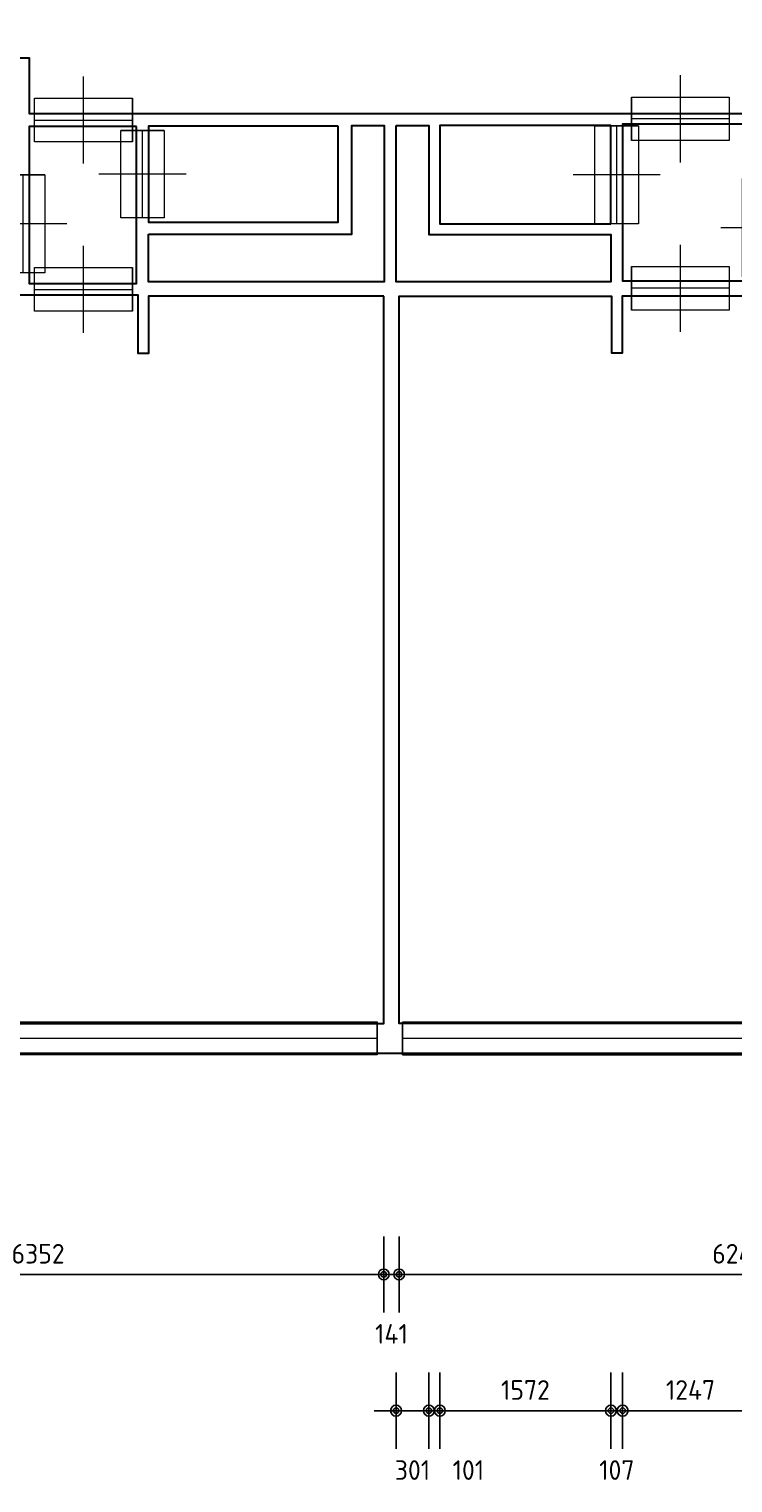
# Model space of a CAD drawing. Header units: millimetres. Extents: x 362177 to 5000048, y 157834 to 733119.
# Tile 120 of 152: x 667817 to 674284, y 624147 to 637490. Entities that reach past the tile are written whole.
import ezdxf

# ---------------------------------------------------------------- set-up
doc = ezdxf.new("R2010")
doc.units = ezdxf.units.MM
doc.layers.get('DEFPOINTS').update_dxf_attribs({"color": 255})
doc.layers.add('A--M$1A-_F123-', color=1, linetype='Continuous')
doc.layers.add('A--T$1A-_F123-_0_18MM', color=1, linetype='Continuous')
for name, color, linetype, lineweight in [('schets', 1, 'Continuous', 0), ('X-L21_C_buitenwanden', 7, 'Continuous', 30), ('X-L28_C_eiland bouwlaag', 7, 'Continuous', 30), ('X-L31_C_buitenwandopening', 1, 'Continuous', 5), ('X-L32_C_binnenwandopeningen', 3, 'Continuous', 5)]:
    doc.layers.add(name, color=color, linetype=linetype, lineweight=lineweight)
doc.styles.add('ALFA-0_18', font='iso3098.shx', dxfattribs={"height": 180})
doc.dimstyles.new('ALFA-0_18', dxfattribs={"dimscale": 100, "dimtxt": 0.18, "dimasz": 1, "dimexe": 1.25, "dimexo": 0.625, "dimgap": 1, "dimtad": 1, "dimdec": 0, "dimzin": 0, "dimdsep": 46, "dimtxsty": 'ALFA-0_18', "dimblk": 'diminfradot', "dimblk1": 'diminfradot', "dimblk2": 'diminfradot', "dimsah": 1, "dimcen": 2.5, "dimse1": 1, "dimse2": 1, "dimclrd": 141, "dimclrt": 1, "dimadec": 0, "dimazin": 0, "dimtfac": 1, "dimtmove": 2, "dimatfit": 3, "dimldrblk": 'diminfrapyl', "dimfxl": 1, "dimtolj": 1, "dimtzin": 0, "dimarcsym": 0})

# ---------------------------------------------------------------- blocks, each defined once
blk = doc.blocks.new('204_12')
blk.add_lwpolyline([(0, -0.24), (9.999, -0.24), (9.999, 0.24), (0, 0.24)], close=True)
at = {"layer": 'X-L31_C_buitenwandopening', "color": 1, "linetype": 'Continuous', "lineweight": 0}
for p, q in [((0, -0.24), (0, 0.24)), ((9.999, -0.24), (9.999, 0.24)), ((0, 0), (9.999, 0))]:
    blk.add_line(p, q, dxfattribs=at)
blk = doc.blocks.new('204_13')
blk.add_lwpolyline([(0, 0.242), (10, 0.242), (10, -0.242), (0, -0.242)], close=True)
at = {"layer": 'schets', "color": 1, "linetype": 'Continuous', "lineweight": 0}
for p, q in [((0, -0.242), (0, 0.242)), ((10, -0.242), (10, 0.242)), ((0, 0), (10, 0))]:
    blk.add_line(p, q, dxfattribs=at)
blk = doc.blocks.new('202')
at = {"linetype": 'Continuous', "lineweight": 0}
for p, q in [((4.5, 0), (4.5, 4)), ((0, -2), (0, 2)), ((9, -2), (9, 2)), ((0, 0), (9, 0)), ((4.5, -4), (4.5, 0))]:
    blk.add_line(p, q, dxfattribs=at)
blk.add_lwpolyline([(0, 2), (9, 2), (9, -2), (0, -2)], close=True)
blk = doc.blocks.new('202_2')
blk.add_lwpolyline([(0, 2), (8, 2), (8, -2), (0, -2)], close=True)
at = {"layer": 'X-L32_C_binnenwandopeningen', "linetype": 'Continuous', "lineweight": 0}
for p, q in [((4, 0), (4, 4)), ((0, -2), (0, 2)), ((8, -2), (8, 2)), ((0, 0), (8, 0)), ((4, -4), (4, 0))]:
    blk.add_line(p, q, dxfattribs=at)
blk = doc.blocks.new('diminfradot')
at = {"color": 0}
for p, q in [((0, -3.5), (0, 3.5)), ((-2, 0), (2, 0))]:
    blk.add_line(p, q, dxfattribs=at)
for radius in [0.5, 0.25]:
    blk.add_circle((0, 0), radius, dxfattribs=at)
blk = doc.blocks.new('*D1040')
at = {"layer": 'A--M$1A-_F123-', "color": 141, "lineweight": -2, "transparency": 16777216}
blk.add_line((664824, 626060), (670976, 626060), dxfattribs=at)
at = {"layer": 'DEFPOINTS', "color": 0, "transparency": 16777216}
for p in [(664724, 628362), (671076, 628362), (671076, 626060)]:
    blk.add_point(p, dxfattribs=at)
at = {"layer": 'A--M$1A-_F123-', "color": 141, "lineweight": -2, "transparency": 16777216, "xscale": 100, "yscale": 100, "zscale": 100, "rotation": 180}
blk.add_blockref('diminfradot', (664724, 626060), dxfattribs=at)
at = {"layer": 'A--M$1A-_F123-', "color": 141, "lineweight": -2, "transparency": 16777216, "xscale": 100, "yscale": 100, "zscale": 100}
blk.add_blockref('diminfradot', (671076, 626060), dxfattribs=at)
at = {"layer": 'A--M$1A-_F123-', "color": 1, "transparency": 16777216, "insert": (667900, 626250), "char_height": 180, "attachment_point": 5, "style": 'ALFA-0_18'}
blk.add_mtext('\\A1;6352', dxfattribs=at)
blk = doc.blocks.new('diminfrapyl')
at = {"color": 0}
blk.add_solid([(0, 0), (-4, 0.7), (-4, -0.7)], dxfattribs=at)
blk = doc.blocks.new('*D1041')
at = {"layer": 'A--M$1A-_F123-', "color": 141, "lineweight": -2, "transparency": 16777216}
for p, q in [((670976, 626060), (670876, 626060)), ((671076, 626060), (671217, 626060)), ((671317, 626060), (671417, 626060))]:
    blk.add_line(p, q, dxfattribs=at)
at = {"layer": 'DEFPOINTS', "color": 0, "transparency": 16777216}
for p in [(671076, 628362), (671217, 628362), (671217, 626060)]:
    blk.add_point(p, dxfattribs=at)
at = {"layer": 'A--M$1A-_F123-', "color": 141, "lineweight": -2, "transparency": 16777216, "xscale": 100, "yscale": 100, "zscale": 100}
blk.add_blockref('diminfradot', (671076, 626060), dxfattribs=at)
at = {"layer": 'A--M$1A-_F123-', "color": 141, "lineweight": -2, "transparency": 16777216, "xscale": 100, "yscale": 100, "zscale": 100, "rotation": 180}
blk.add_blockref('diminfradot', (671217, 626060), dxfattribs=at)
at = {"layer": 'A--M$1A-_F123-', "color": 1, "transparency": 16777216, "insert": (671146.5, 625515), "char_height": 180, "attachment_point": 5, "style": 'ALFA-0_18'}
blk.add_mtext('\\A1;141', dxfattribs=at)
blk = doc.blocks.new('*D1042')
at = {"layer": 'A--M$1A-_F123-', "color": 141, "lineweight": -2, "transparency": 16777216}
blk.add_line((671317, 626060), (677366, 626060), dxfattribs=at)
at = {"layer": 'DEFPOINTS', "color": 0, "transparency": 16777216}
for p in [(671217, 628362), (677466, 628362), (677466, 626060)]:
    blk.add_point(p, dxfattribs=at)
at = {"layer": 'A--M$1A-_F123-', "color": 141, "lineweight": -2, "transparency": 16777216, "xscale": 100, "yscale": 100, "zscale": 100, "rotation": 180}
blk.add_blockref('diminfradot', (671217, 626060), dxfattribs=at)
at = {"layer": 'A--M$1A-_F123-', "color": 141, "lineweight": -2, "transparency": 16777216, "xscale": 100, "yscale": 100, "zscale": 100}
blk.add_blockref('diminfradot', (677466, 626060), dxfattribs=at)
at = {"layer": 'A--M$1A-_F123-', "color": 1, "transparency": 16777216, "insert": (674341.5, 626250), "char_height": 180, "attachment_point": 5, "style": 'ALFA-0_18'}
blk.add_mtext('\\A1;6249', dxfattribs=at)
blk = doc.blocks.new('*D1116')
at = {"layer": 'A--T$1A-_F123-_0_18MM', "color": 141, "lineweight": -2, "transparency": 16777216}
for p, q in [((671089, 624810), (670989, 624810)), ((671189, 624810), (671490, 624810)), ((671590, 624810), (671690, 624810))]:
    blk.add_line(p, q, dxfattribs=at)
at = {"layer": 'DEFPOINTS', "color": 0, "transparency": 16777216}
for p in [(671490, 635605), (671189, 635171), (671490, 624810)]:
    blk.add_point(p, dxfattribs=at)
at = {"layer": 'A--T$1A-_F123-_0_18MM', "color": 141, "lineweight": -2, "transparency": 16777216, "xscale": 100, "yscale": 100, "zscale": 100}
blk.add_blockref('diminfradot', (671189, 624810), dxfattribs=at)
at = {"layer": 'A--T$1A-_F123-_0_18MM', "color": 141, "lineweight": -2, "transparency": 16777216, "xscale": 100, "yscale": 100, "zscale": 100, "rotation": 180}
blk.add_blockref('diminfradot', (671490, 624810), dxfattribs=at)
at = {"layer": 'A--T$1A-_F123-_0_18MM', "color": 1, "transparency": 16777216, "insert": (671339.5, 624265), "char_height": 180, "attachment_point": 5, "style": 'ALFA-0_18'}
blk.add_mtext('\\A1;301', dxfattribs=at)
blk = doc.blocks.new('*D1117')
at = {"layer": 'A--T$1A-_F123-_0_18MM', "color": 141, "lineweight": -2, "transparency": 16777216}
for p, q in [((671390, 624810), (671290, 624810)), ((671490, 624810), (671591, 624810)), ((671691, 624810), (671791, 624810))]:
    blk.add_line(p, q, dxfattribs=at)
at = {"layer": 'DEFPOINTS', "color": 0, "transparency": 16777216}
for p in [(671591, 635701), (671490, 635605), (671591, 624810)]:
    blk.add_point(p, dxfattribs=at)
at = {"layer": 'A--T$1A-_F123-_0_18MM', "color": 141, "lineweight": -2, "transparency": 16777216, "xscale": 100, "yscale": 100, "zscale": 100}
blk.add_blockref('diminfradot', (671490, 624810), dxfattribs=at)
at = {"layer": 'A--T$1A-_F123-_0_18MM', "color": 141, "lineweight": -2, "transparency": 16777216, "xscale": 100, "yscale": 100, "zscale": 100, "rotation": 180}
blk.add_blockref('diminfradot', (671591, 624810), dxfattribs=at)
at = {"layer": 'A--T$1A-_F123-_0_18MM', "color": 1, "transparency": 16777216, "insert": (671853, 624265), "char_height": 180, "attachment_point": 5, "style": 'ALFA-0_18'}
blk.add_mtext('\\A1;101', dxfattribs=at)
blk = doc.blocks.new('*D1118')
at = {"layer": 'A--T$1A-_F123-_0_18MM', "color": 141, "lineweight": -2, "transparency": 16777216}
blk.add_line((671691, 624810), (673063, 624810), dxfattribs=at)
at = {"layer": 'DEFPOINTS', "color": 0, "transparency": 16777216}
for p in [(671591, 635701), (673163, 635605), (673163, 624810)]:
    blk.add_point(p, dxfattribs=at)
at = {"layer": 'A--T$1A-_F123-_0_18MM', "color": 141, "lineweight": -2, "transparency": 16777216, "xscale": 100, "yscale": 100, "zscale": 100, "rotation": 180}
blk.add_blockref('diminfradot', (671591, 624810), dxfattribs=at)
at = {"layer": 'A--T$1A-_F123-_0_18MM', "color": 141, "lineweight": -2, "transparency": 16777216, "xscale": 100, "yscale": 100, "zscale": 100}
blk.add_blockref('diminfradot', (673163, 624810), dxfattribs=at)
at = {"layer": 'A--T$1A-_F123-_0_18MM', "color": 1, "transparency": 16777216, "insert": (672377, 625000), "char_height": 180, "attachment_point": 5, "style": 'ALFA-0_18'}
blk.add_mtext('\\A1;1572', dxfattribs=at)
blk = doc.blocks.new('*D1119')
at = {"layer": 'A--T$1A-_F123-_0_18MM', "color": 141, "lineweight": -2, "transparency": 16777216}
for p, q in [((673063, 624810), (672963, 624810)), ((673163, 624810), (673270, 624810)), ((673370, 624810), (673470, 624810))]:
    blk.add_line(p, q, dxfattribs=at)
at = {"layer": 'DEFPOINTS', "color": 0, "transparency": 16777216}
for p in [(673163, 635605), (673270, 635179), (673270, 624810)]:
    blk.add_point(p, dxfattribs=at)
at = {"layer": 'A--T$1A-_F123-_0_18MM', "color": 141, "lineweight": -2, "transparency": 16777216, "xscale": 100, "yscale": 100, "zscale": 100}
blk.add_blockref('diminfradot', (673163, 624810), dxfattribs=at)
at = {"layer": 'A--T$1A-_F123-_0_18MM', "color": 141, "lineweight": -2, "transparency": 16777216, "xscale": 100, "yscale": 100, "zscale": 100, "rotation": 180}
blk.add_blockref('diminfradot', (673270, 624810), dxfattribs=at)
at = {"layer": 'A--T$1A-_F123-_0_18MM', "color": 1, "transparency": 16777216, "insert": (673216.5, 624265), "char_height": 180, "attachment_point": 5, "style": 'ALFA-0_18'}
blk.add_mtext('\\A1;107', dxfattribs=at)
blk = doc.blocks.new('*D1120')
at = {"layer": 'A--T$1A-_F123-_0_18MM', "color": 141, "lineweight": -2, "transparency": 16777216}
blk.add_line((673370, 624810), (674417, 624810), dxfattribs=at)
at = {"layer": 'DEFPOINTS', "color": 0, "transparency": 16777216}
for p in [(673270, 635179), (674517, 635179), (674517, 624810)]:
    blk.add_point(p, dxfattribs=at)
at = {"layer": 'A--T$1A-_F123-_0_18MM', "color": 141, "lineweight": -2, "transparency": 16777216, "xscale": 100, "yscale": 100, "zscale": 100, "rotation": 180}
blk.add_blockref('diminfradot', (673270, 624810), dxfattribs=at)
at = {"layer": 'A--T$1A-_F123-_0_18MM', "color": 141, "lineweight": -2, "transparency": 16777216, "xscale": 100, "yscale": 100, "zscale": 100}
blk.add_blockref('diminfradot', (674517, 624810), dxfattribs=at)
at = {"layer": 'A--T$1A-_F123-_0_18MM', "color": 1, "transparency": 16777216, "insert": (673893.5, 625000), "char_height": 180, "attachment_point": 5, "style": 'ALFA-0_18'}
blk.add_mtext('\\A1;1247', dxfattribs=at)
blk = doc.blocks.new('*D1082')
at = {"layer": 'A--T$1A-_F123-_0_18MM', "color": 141, "lineweight": -2, "transparency": 16777216}
blk.add_line((721740, 628462), (721740, 634938), dxfattribs=at)
at = {"layer": 'DEFPOINTS', "color": 0, "transparency": 16777216}
for p in [(672326, 635038), (721740, 635038), (672326, 628362)]:
    blk.add_point(p, dxfattribs=at)
at = {"layer": 'A--T$1A-_F123-_0_18MM', "color": 141, "lineweight": -2, "transparency": 16777216, "xscale": 100, "yscale": 100, "zscale": 100}
for p, rotation in [((721740, 635038), 90), ((721740, 628362), 270)]:
    blk.add_blockref('diminfradot', p, dxfattribs=dict(at, rotation=rotation))
at = {"layer": 'A--T$1A-_F123-_0_18MM', "color": 1, "transparency": 16777216, "insert": (721550, 631700), "char_height": 180, "attachment_point": 5, "rotation": 90, "style": 'ALFA-0_18'}
blk.add_mtext('\\A1;6676', dxfattribs=at)
blk = doc.blocks.new('*D1083')
at = {"layer": 'A--T$1A-_F123-_0_18MM', "color": 141, "lineweight": -2, "transparency": 16777216}
for p, q in [((721740, 635270), (721740, 635370)), ((721740, 635038), (721740, 635170)), ((721740, 634938), (721740, 634838))]:
    blk.add_line(p, q, dxfattribs=at)
at = {"layer": 'DEFPOINTS', "color": 0, "transparency": 16777216}
for p in [(672329, 635170), (721740, 635170), (672326, 635038)]:
    blk.add_point(p, dxfattribs=at)
at = {"layer": 'A--T$1A-_F123-_0_18MM', "color": 141, "lineweight": -2, "transparency": 16777216, "xscale": 100, "yscale": 100, "zscale": 100}
for p, rotation in [((721740, 635170), 270), ((721740, 635038), 90)]:
    blk.add_blockref('diminfradot', p, dxfattribs=dict(at, rotation=rotation))
at = {"layer": 'A--T$1A-_F123-_0_18MM', "color": 1, "transparency": 16777216, "insert": (722285, 635104), "char_height": 180, "attachment_point": 5, "rotation": 90, "style": 'ALFA-0_18'}
blk.add_mtext('\\A1;132', dxfattribs=at)
blk = doc.blocks.new('*D1084')
at = {"layer": 'A--T$1A-_F123-_0_18MM', "color": 141, "lineweight": -2, "transparency": 16777216}
blk.add_line((721740, 635270), (721740, 635507), dxfattribs=at)
at = {"layer": 'DEFPOINTS', "color": 0, "transparency": 16777216}
for p in [(672032, 635607), (721740, 635607), (672329, 635170)]:
    blk.add_point(p, dxfattribs=at)
at = {"layer": 'A--T$1A-_F123-_0_18MM', "color": 141, "lineweight": -2, "transparency": 16777216, "xscale": 100, "yscale": 100, "zscale": 100}
for p, rotation in [((721740, 635607), 90), ((721740, 635170), 270)]:
    blk.add_blockref('diminfradot', p, dxfattribs=dict(at, rotation=rotation))
at = {"layer": 'A--T$1A-_F123-_0_18MM', "color": 1, "transparency": 16777216, "insert": (722285, 635388.5), "char_height": 180, "attachment_point": 5, "rotation": 90, "style": 'ALFA-0_18'}
blk.add_mtext('\\A1;437', dxfattribs=at)
blk = doc.blocks.new('*D1085')
at = {"layer": 'A--T$1A-_F123-_0_18MM', "color": 141, "lineweight": -2, "transparency": 16777216}
for p, q in [((721740, 635818), (721740, 635918)), ((721740, 635607), (721740, 635718)), ((721740, 635507), (721740, 635407))]:
    blk.add_line(p, q, dxfattribs=at)
at = {"layer": 'DEFPOINTS', "color": 0, "transparency": 16777216}
for p in [(671908, 635718), (721740, 635718), (672032, 635607)]:
    blk.add_point(p, dxfattribs=at)
at = {"layer": 'A--T$1A-_F123-_0_18MM', "color": 141, "lineweight": -2, "transparency": 16777216, "xscale": 100, "yscale": 100, "zscale": 100}
for p, rotation in [((721740, 635718), 270), ((721740, 635607), 90)]:
    blk.add_blockref('diminfradot', p, dxfattribs=dict(at, rotation=rotation))
at = {"layer": 'A--T$1A-_F123-_0_18MM', "color": 1, "transparency": 16777216, "insert": (722285, 635662.5), "char_height": 180, "attachment_point": 5, "rotation": 90, "style": 'ALFA-0_18'}
blk.add_mtext('\\A1;111', dxfattribs=at)
blk = doc.blocks.new('*D1086')
at = {"layer": 'A--T$1A-_F123-_0_18MM', "color": 141, "lineweight": -2, "transparency": 16777216}
blk.add_line((721740, 635818), (721740, 636500), dxfattribs=at)
at = {"layer": 'DEFPOINTS', "color": 0, "transparency": 16777216}
for p in [(671908, 636600), (721740, 636600), (671908, 635718)]:
    blk.add_point(p, dxfattribs=at)
at = {"layer": 'A--T$1A-_F123-_0_18MM', "color": 141, "lineweight": -2, "transparency": 16777216, "xscale": 100, "yscale": 100, "zscale": 100}
for p, rotation in [((721740, 636600), 90), ((721740, 635718), 270)]:
    blk.add_blockref('diminfradot', p, dxfattribs=dict(at, rotation=rotation))
at = {"layer": 'A--T$1A-_F123-_0_18MM', "color": 1, "transparency": 16777216, "insert": (721550, 636159), "char_height": 180, "attachment_point": 5, "rotation": 90, "style": 'ALFA-0_18'}
blk.add_mtext('\\A1;882', dxfattribs=at)
blk = doc.blocks.new('*D1087')
at = {"layer": 'A--T$1A-_F123-_0_18MM', "color": 141, "lineweight": -2, "transparency": 16777216}
for p, q in [((721740, 636815), (721740, 636915)), ((721740, 636600), (721740, 636715)), ((721740, 636500), (721740, 636400))]:
    blk.add_line(p, q, dxfattribs=at)
at = {"layer": 'DEFPOINTS', "color": 0, "transparency": 16777216}
for p in [(669069, 636715), (671908, 636600), (721740, 636715)]:
    blk.add_point(p, dxfattribs=at)
at = {"layer": 'A--T$1A-_F123-_0_18MM', "color": 141, "lineweight": -2, "transparency": 16777216, "xscale": 100, "yscale": 100, "zscale": 100}
for p, rotation in [((721740, 636715), 270), ((721740, 636600), 90)]:
    blk.add_blockref('diminfradot', p, dxfattribs=dict(at, rotation=rotation))
at = {"layer": 'A--T$1A-_F123-_0_18MM', "color": 1, "transparency": 16777216, "insert": (722285, 636657.5), "char_height": 180, "attachment_point": 5, "rotation": 90, "style": 'ALFA-0_18'}
blk.add_mtext('\\A1;115', dxfattribs=at)
blk = doc.blocks.new('*D1088')
at = {"layer": 'A--T$1A-_F123-_0_18MM', "color": 141, "lineweight": -2, "transparency": 16777216}
blk.add_line((721740, 636815), (721740, 638905), dxfattribs=at)
at = {"layer": 'DEFPOINTS', "color": 0, "transparency": 16777216}
for p in [(672329, 639005), (721740, 639005), (669069, 636715)]:
    blk.add_point(p, dxfattribs=at)
at = {"layer": 'A--T$1A-_F123-_0_18MM', "color": 141, "lineweight": -2, "transparency": 16777216, "xscale": 100, "yscale": 100, "zscale": 100}
for p, rotation in [((721740, 639005), 90), ((721740, 636715), 270)]:
    blk.add_blockref('diminfradot', p, dxfattribs=dict(at, rotation=rotation))
at = {"layer": 'A--T$1A-_F123-_0_18MM', "color": 1, "transparency": 16777216, "insert": (721550, 637860), "char_height": 180, "attachment_point": 5, "rotation": 90, "style": 'ALFA-0_18'}
blk.add_mtext('\\A1;2290', dxfattribs=at)

msp = doc.modelspace()

# ---------------------------------------------------------------- linework, layer by layer
at = {"layer": 'X-L21_C_buitenwanden'}
msp.add_lwpolyline([(644747, 628092), (696807, 628092), (696807, 627272), (697253, 627272)], dxfattribs=at)
at = {"layer": 'X-L28_C_eiland bouwlaag'}
msp.add_lwpolyline([(664739, 637227), (667819, 637227), (667819, 636715), (674520, 636715), (674520, 637217), (680734, 637217), (680734, 636721), (686671, 636721), (686671, 637213), (690393, 637213), (690393, 636892), (695612, 636892), (695612, 637047)], dxfattribs=at)
for points in [[(668803, 636595), (667818, 636595), (667818, 635155), (668803, 635155)], [(668913, 635607), (670782, 635607), (670782, 636604), (671079, 636604), (671079, 635170), (668913, 635170)], [(670658, 636600), (668913, 636600), (668913, 635718), (670658, 635718)], [(671189, 636604), (671490, 636604), (671490, 635605), (673163, 635605), (673163, 635171), (671189, 635171)], [(673163, 635701), (673163, 636604), (671591, 636604), (671591, 635701)], [(674517, 636617), (673270, 636617), (673270, 635179), (674517, 635179)], [(671076, 635038), (668913, 635038), (668913, 634512), (668819, 634512), (668819, 635048), (664724, 635048), (664724, 628362), (671076, 628362)], [(677466, 628362), (671217, 628362), (671217, 635038), (673167, 635038), (673167, 634520), (673270, 634520), (673270, 635042), (677466, 635042)]]:
    msp.add_lwpolyline(points, close=True, dxfattribs=at)

# ---------------------------------------------------------------- block references
at = {"layer": 'X-L31_C_buitenwandopening', "linetype": 'Continuous', "lineweight": 0, "extrusion": (0, 0, -1)}
for name, p, xscale, yscale, zscale in [('204_12', (-671014, 628227), 625.7394713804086, 625.7394713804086, 625.7394713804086), ('204_13', (-677437, 628227), 618.9747983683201, 618.9747983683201, 618.9747983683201)]:
    msp.add_blockref(name, p, dxfattribs=dict(at, xscale=xscale, yscale=yscale, zscale=zscale))
at = {"layer": 'X-L32_C_binnenwandopeningen', "linetype": 'Continuous', "lineweight": 0}
for name, p, xscale, yscale, zscale, rotation in [('202', (667868, 636655), 100.0000045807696, 100.0000045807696, 100.0000045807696, 0.01734230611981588), ('202', (674250, 636666), 100, 100, 100, 180), ('202', (673216, 635703), 100.0000000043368, 100.0000000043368, 100.0000000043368, 89.99946639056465), ('202_2', (668859, 635759), 99.99999999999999, 99.99999999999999, 99.99999999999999, 90), ('202', (667763, 635252), 100.0000000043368, 100.0000000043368, 100.0000000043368, 89.99946639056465), ('202', (674572, 635217), 100.0000000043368, 100.0000000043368, 100.0000000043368, 89.99946639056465), ('202', (667868, 635101), 100.0000324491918, 100.0000324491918, 100.0000324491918, 359.9538427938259), ('202', (674250, 635111), 100, 100, 100, 180)]:
    msp.add_blockref(name, p, dxfattribs=dict(at, xscale=xscale, yscale=yscale, zscale=zscale, rotation=rotation))

# ---------------------------------------------------------------- dimensions: what is measured, and where the dimension line sits
at = {"layer": 'A--M$1A-_F123-'}
for base, p1, p2, picture, middle in [((671076, 626060), (664724, 628362), (671076, 628362), '*D1040', (667900, 626250)), ((671217, 626060), (671076, 628362), (671217, 628362), '*D1041', (671146.5, 625515)), ((677466, 626060), (671217, 628362), (677466, 628362), '*D1042', (674341.5, 626250))]:
    dim = msp.add_linear_dim(base=base, p1=p1, p2=p2, dimstyle='ALFA-0_18', override={"dimclrd": 141}, dxfattribs=at)
    dim.commit()
    dim.dimension.update_dxf_attribs({"geometry": picture, "text_midpoint": middle})
at = {"layer": 'A--T$1A-_F123-_0_18MM'}
for base, p1, p2, picture, middle in [((721740, 639005), (669069, 636715), (672329, 639005), '*D1088', (721550, 637860)), ((721740, 636715), (671908, 636600), (669069, 636715), '*D1087', (722285, 636657.5)), ((721740, 636600), (671908, 635718), (671908, 636600), '*D1086', (721550, 636159)), ((721740, 635718), (672032, 635607), (671908, 635718), '*D1085', (722285, 635662.5)), ((721740, 635607), (672329, 635170), (672032, 635607), '*D1084', (722285, 635388.5)), ((721740, 635170), (672326, 635038), (672329, 635170), '*D1083', (722285, 635104)), ((721740, 635038), (672326, 628362), (672326, 635038), '*D1082', (721550, 631700))]:
    dim = msp.add_linear_dim(base=base, p1=p1, p2=p2, angle=90, dimstyle='ALFA-0_18', dxfattribs=at)
    dim.commit()
    dim.dimension.update_dxf_attribs({"geometry": picture, "text_midpoint": middle})
dim = msp.add_linear_dim(base=(671591, 624810), p1=(671490, 635605), p2=(671591, 635701), dimstyle='ALFA-0_18', dxfattribs=at)
dim.commit()
dim.dimension.update_dxf_attribs({"geometry": '*D1117', "text_midpoint": (671853.3, 624265), "dimtype": 160})
for base, p1, p2, picture, middle in [((673163, 624810), (671591, 635701), (673163, 635605), '*D1118', (672377, 625000)), ((671490, 624810), (671189, 635171), (671490, 635605), '*D1116', (671339.5, 624265)), ((673270, 624810), (673163, 635605), (673270, 635179), '*D1119', (673216.5, 624265)), ((674517, 624810), (673270, 635179), (674517, 635179), '*D1120', (673893.5, 625000))]:
    dim = msp.add_linear_dim(base=base, p1=p1, p2=p2, dimstyle='ALFA-0_18', dxfattribs=at)
    dim.commit()
    dim.dimension.update_dxf_attribs({"geometry": picture, "text_midpoint": middle})

doc.saveas('drawing.dxf')
